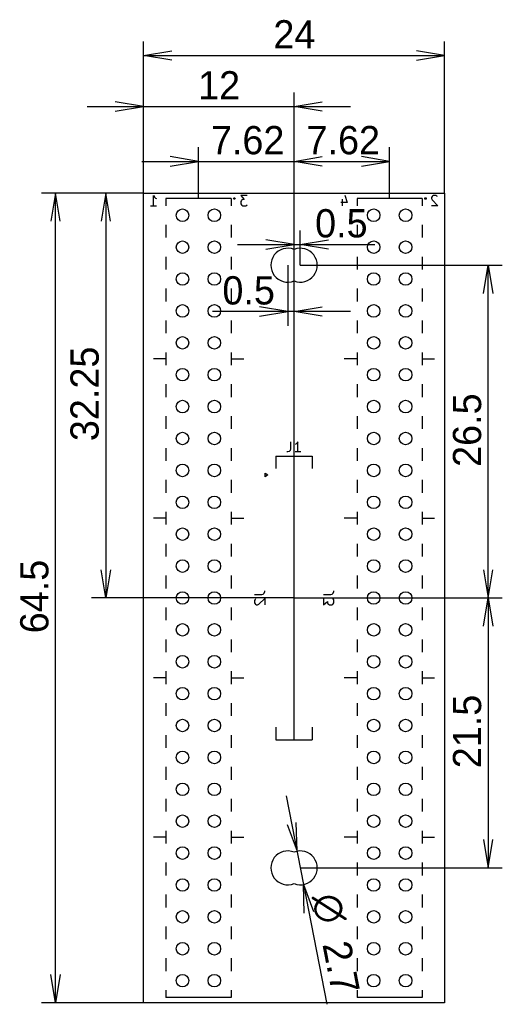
# Model space of a CAD drawing. Header units: millimetres. Extents: x 28.1 to 66.6, y -132.4 to -53.9.
import ezdxf
from ezdxf.enums import TextEntityAlignment as Align
from ezdxf.lldxf.tags import DXFTag

# ---------------------------------------------------------------- set-up
doc = ezdxf.new("R2010")
doc.units = ezdxf.units.MM
doc.layers.add('BLACK', color=7, linetype='Continuous')
doc.layers.add('Default', color=7, linetype='Continuous')
doc.styles.add('SEACAD_Solid_Edge_ANSI', font='seans.ttf')
doc.styles.add('SEACAD_Solid_Edge_ANSI1_Symbols', font='semeca1.ttf')
tags = doc.linetypes.add('PHANTOM2', pattern=[31.75, 15.875, -3.175, 3.175, -3.175, 3.175, -3.175]).pattern_tags.tags
tags[14:15] = [DXFTag(74, 4), DXFTag(75, 0), DXFTag(340, '0'), DXFTag(46, 0.0), DXFTag(50, 0.0), DXFTag(44, 0.0), DXFTag(45, 0.0)]
tags[12:13] = [DXFTag(74, 4), DXFTag(75, 0), DXFTag(340, '0'), DXFTag(46, 0.0), DXFTag(50, 0.0), DXFTag(44, 0.0), DXFTag(45, 0.0)]
tags[10:11] = [DXFTag(74, 4), DXFTag(75, 0), DXFTag(340, '0'), DXFTag(46, 0.0), DXFTag(50, 0.0), DXFTag(44, 0.0), DXFTag(45, 0.0)]
tags[8:9] = [DXFTag(74, 4), DXFTag(75, 0), DXFTag(340, '0'), DXFTag(46, 0.0), DXFTag(50, 0.0), DXFTag(44, 0.0), DXFTag(45, 0.0)]
tags[6:7] = [DXFTag(74, 4), DXFTag(75, 0), DXFTag(340, '0'), DXFTag(46, 0.0), DXFTag(50, 0.0), DXFTag(44, 0.0), DXFTag(45, 0.0)]
tags[4:5] = [DXFTag(74, 4), DXFTag(75, 0), DXFTag(340, '0'), DXFTag(46, 0.0), DXFTag(50, 0.0), DXFTag(44, 0.0), DXFTag(45, 0.0)]
doc.dimstyles.new('JIS_(mm)', dxfattribs={"dimtxt": 2.25, "dimasz": 2.25, "dimexe": 1.125, "dimexo": 0, "dimgap": 0.5625, "dimtad": 1, "dimdsep": 46, "dimtxsty": 'SEACAD_Solid_Edge_ANSI', "dimblk1": '_SE_OPEN', "dimblk2": '_SE_OPEN', "dimsah": 1, "dimcen": 1.125, "dimadec": 0, "dimazin": 0, "dimtfac": 0.5, "dimtmove": 0, "dimatfit": 3, "dimfxl": 1, "dimarcsym": 0})

# ---------------------------------------------------------------- blocks, each defined once
blk = doc.blocks.new('DMBLK1')
at = {"layer": 'Default', "color": 7, "linetype": 'Continuous'}
for p, q in [((38, -67.75), (38, -55.672)), ((62, -67.75), (62, -55.672)), ((38, -56.797), (62, -56.797))]:
    blk.add_line(p, q, dxfattribs=at)
for points in [[(40.25, -57.172), (38, -56.797), (40.25, -56.422)], [(59.75, -57.172), (62, -56.797), (59.75, -56.422)]]:
    blk.add_lwpolyline(points, dxfattribs=at)
at = {"layer": 'Default', "color": 7, "linetype": 'Continuous', "style": 'SEACAD_Solid_Edge_ANSI'}
blk.add_text('24', height=2.25, dxfattribs=at).set_placement((48.354, -53.985), align=Align.TOP_LEFT)
blk = doc.blocks.new('_SE_OPEN')
at = {"color": 0}
for p, q in [((-1, 0.1665), (0, 0)), ((0, 0), (-1, -0.1665)), ((0, 0), (-1, 0))]:
    blk.add_line(p, q, dxfattribs=at)
blk = doc.blocks.new('DMBLK2')
at = {"layer": 'Default', "color": 7, "linetype": 'Continuous'}
for p, q in [((38, -67.75), (29.861, -67.75)), ((30.986, -132.25), (30.986, -67.75)), ((38, -132.25), (29.861, -132.25))]:
    blk.add_line(p, q, dxfattribs=at)
for points in [[(31.361, -70), (30.986, -67.75), (30.611, -70)], [(31.361, -130), (30.986, -132.25), (30.611, -130)]]:
    blk.add_lwpolyline(points, dxfattribs=at)
at = {"layer": 'Default', "color": 7, "linetype": 'Continuous', "style": 'SEACAD_Solid_Edge_ANSI'}
blk.add_text('64.5', height=2.25, rotation=90, dxfattribs=at).set_placement((28.174, -102.813), align=Align.TOP_LEFT)
blk = doc.blocks.new('DMBLK3')
at = {"layer": 'Default', "color": 7, "linetype": 'Continuous'}
for p, q in [((38, -67.75), (38, -59.733)), ((50, -100), (50, -59.733)), ((33.5, -60.858), (54.5, -60.858))]:
    blk.add_line(p, q, dxfattribs=at)
for points in [[(35.75, -61.233), (38, -60.858), (35.75, -60.483)], [(52.25, -61.233), (50, -60.858), (52.25, -60.483)]]:
    blk.add_lwpolyline(points, dxfattribs=at)
at = {"layer": 'Default', "color": 7, "linetype": 'Continuous', "style": 'SEACAD_Solid_Edge_ANSI'}
blk.add_text('12', height=2.25, dxfattribs=at).set_placement((42.354, -58.045), align=Align.TOP_LEFT)
blk = doc.blocks.new('DMBLK4')
at = {"layer": 'Default', "color": 7, "linetype": 'Continuous'}
for p, q in [((42.38, -68.19), (42.38, -64.101)), ((50, -100), (50, -64.101)), ((37.88, -65.226), (54.5, -65.226))]:
    blk.add_line(p, q, dxfattribs=at)
for points in [[(40.13, -65.601), (42.38, -65.226), (40.13, -64.851)], [(52.25, -65.601), (50, -65.226), (52.25, -64.851)]]:
    blk.add_lwpolyline(points, dxfattribs=at)
at = {"layer": 'Default', "color": 7, "linetype": 'Continuous', "style": 'SEACAD_Solid_Edge_ANSI'}
blk.add_text('7.62', height=2.25, dxfattribs=at).set_placement((43.377, -62.413), align=Align.TOP_LEFT)
blk = doc.blocks.new('DMBLK5')
at = {"layer": 'Default', "color": 7, "linetype": 'Continuous'}
for p, q in [((38, -67.75), (33.869, -67.75)), ((34.994, -67.75), (34.994, -100)), ((50, -100), (33.869, -100))]:
    blk.add_line(p, q, dxfattribs=at)
for points in [[(35.369, -70), (34.994, -67.75), (34.619, -70)], [(35.369, -97.75), (34.994, -100), (34.619, -97.75)]]:
    blk.add_lwpolyline(points, dxfattribs=at)
at = {"layer": 'Default', "color": 7, "linetype": 'Continuous', "style": 'SEACAD_Solid_Edge_ANSI'}
blk.add_text('32.25', height=2.25, rotation=90, dxfattribs=at).set_placement((32.181, -87.511), align=Align.TOP_LEFT)
blk = doc.blocks.new('DMBLK6')
at = {"layer": 'Default', "color": 7, "linetype": 'Continuous'}
for p, q in [((50, -100), (66.601, -100)), ((65.476, -100), (65.476, -121.5)), ((50.5, -121.5), (66.601, -121.5))]:
    blk.add_line(p, q, dxfattribs=at)
for points in [[(65.101, -102.25), (65.476, -100), (65.851, -102.25)], [(65.101, -119.25), (65.476, -121.5), (65.851, -119.25)]]:
    blk.add_lwpolyline(points, dxfattribs=at)
at = {"layer": 'Default', "color": 7, "linetype": 'Continuous', "style": 'SEACAD_Solid_Edge_ANSI'}
blk.add_text('21.5', height=2.25, rotation=90, dxfattribs=at).set_placement((62.663, -113.563), align=Align.TOP_LEFT)
blk = doc.blocks.new('DMBLK7')
at = {"layer": 'Default', "color": 7, "linetype": 'Continuous'}
for p, q in [((50.5, -73.5), (66.601, -73.5)), ((65.476, -100), (65.476, -73.5)), ((50, -100), (66.601, -100))]:
    blk.add_line(p, q, dxfattribs=at)
for points in [[(65.101, -75.75), (65.476, -73.5), (65.851, -75.75)], [(65.101, -97.75), (65.476, -100), (65.851, -97.75)]]:
    blk.add_lwpolyline(points, dxfattribs=at)
at = {"layer": 'Default', "color": 7, "linetype": 'Continuous', "style": 'SEACAD_Solid_Edge_ANSI'}
blk.add_text('26.5', height=2.25, rotation=90, dxfattribs=at).set_placement((62.663, -89.563), align=Align.TOP_LEFT)
blk = doc.blocks.new('DMBLK8')
at = {"layer": 'Default', "color": 7, "linetype": 'Continuous'}
for p, q in [((49.5, -73.5), (49.5, -78.314)), ((50, -100), (50, -76.064)), ((54.5, -77.189), (43.505, -77.189))]:
    blk.add_line(p, q, dxfattribs=at)
for points in [[(47.25, -77.564), (49.5, -77.189), (47.25, -76.814)], [(52.25, -77.564), (50, -77.189), (52.25, -76.814)]]:
    blk.add_lwpolyline(points, dxfattribs=at)
at = {"layer": 'Default', "color": 7, "linetype": 'Continuous', "style": 'SEACAD_Solid_Edge_ANSI'}
blk.add_text('0.5', height=2.25, dxfattribs=at).set_placement((44.293, -74.376), align=Align.TOP_LEFT)
blk = doc.blocks.new('DMBLK9')
at = {"layer": 'Default', "color": 7, "linetype": 'Continuous'}
for p, q in [((50, -97.5), (50, -70.722)), ((50.5, -73.5), (50.5, -70.722)), ((45.5, -71.847), (56.447, -71.847))]:
    blk.add_line(p, q, dxfattribs=at)
for points in [[(47.75, -72.222), (50, -71.847), (47.75, -71.472)], [(52.75, -72.222), (50.5, -71.847), (52.75, -71.472)]]:
    blk.add_lwpolyline(points, dxfattribs=at)
at = {"layer": 'Default', "color": 7, "linetype": 'Continuous', "style": 'SEACAD_Solid_Edge_ANSI'}
blk.add_text('0.5', height=2.25, dxfattribs=at).set_placement((51.68, -69.034), align=Align.TOP_LEFT)
blk = doc.blocks.new('DMBLK10')
at = {"layer": 'Default', "color": 7, "linetype": 'Continuous'}
for p, q in [((49.383, -115.758), (50.758, -122.825)), ((50.758, -122.825), (52.614, -132.363))]:
    blk.add_line(p, q, dxfattribs=at)
for points in [[(49.444, -118.038), (50.242, -120.175), (50.181, -117.895)], [(50.819, -125.105), (50.758, -122.825), (51.556, -124.962)]]:
    blk.add_lwpolyline(points, dxfattribs=at)
for s, style, p in [('O', 'SEACAD_Solid_Edge_ANSI1_Symbols', (53.728, -123.363)), ('2.7', 'SEACAD_Solid_Edge_ANSI', (54.464, -127.148))]:
    blk.add_text(s, height=2.25, rotation=281.01001, dxfattribs=dict(at, style=style)).set_placement(p, align=Align.TOP_LEFT)
blk = doc.blocks.new('DMBLK11')
at = {"layer": 'Default', "color": 7, "linetype": 'Continuous'}
for p, q in [((50, -100), (50, -64.101)), ((57.62, -68.19), (57.62, -64.101)), ((50, -65.226), (57.62, -65.226))]:
    blk.add_line(p, q, dxfattribs=at)
for points in [[(52.25, -65.601), (50, -65.226), (52.25, -64.851)], [(55.37, -65.601), (57.62, -65.226), (55.37, -64.851)]]:
    blk.add_lwpolyline(points, dxfattribs=at)
at = {"layer": 'Default', "color": 7, "linetype": 'Continuous', "style": 'SEACAD_Solid_Edge_ANSI'}
blk.add_text('7.62', height=2.25, dxfattribs=at).set_placement((50.997, -62.413), align=Align.TOP_LEFT)
blk = doc.blocks.new('SE1')
at = {"layer": 'Default', "color": 7, "linetype": 'Continuous'}
for centre in [(41.11, -69.52), (43.65, -69.52), (41.11, -72.06), (43.65, -72.06), (41.11, -74.6), (43.65, -74.6), (41.11, -77.14), (43.65, -77.14), (41.11, -79.68), (43.65, -79.68), (41.11, -82.22), (43.65, -82.22), (41.11, -84.76), (43.65, -84.76), (41.11, -87.3), (43.65, -87.3), (41.11, -89.84), (43.65, -89.84), (41.11, -92.38), (43.65, -92.38), (41.11, -94.92), (43.65, -94.92), (41.11, -97.46), (43.65, -97.46), (41.11, -100), (43.65, -100), (41.11, -102.54), (43.65, -102.54), (41.11, -105.08), (43.65, -105.08), (41.11, -107.62), (43.65, -107.62), (41.11, -110.16), (43.65, -110.16), (41.11, -112.7), (43.65, -112.7), (41.11, -115.24), (43.65, -115.24), (41.11, -117.78), (43.65, -117.78), (41.11, -120.32), (43.65, -120.32), (41.11, -122.86), (43.65, -122.86), (41.11, -125.4), (43.65, -125.4), (41.11, -127.94), (43.65, -127.94), (41.11, -130.48), (43.65, -130.48)]:
    blk.add_circle(centre, 0.5, dxfattribs=at)
blk = doc.blocks.new('SE')
at = {"layer": 'Default'}
blk.add_blockref('SE1', (0, 0), dxfattribs=at)
blk = doc.blocks.new('SE3')
at = {"layer": 'Default', "color": 7, "linetype": 'Continuous'}
for centre in [(56.35, -69.52), (58.89, -69.52), (56.35, -72.06), (58.89, -72.06), (56.35, -74.6), (58.89, -74.6), (56.35, -77.14), (58.89, -77.14), (56.35, -79.68), (58.89, -79.68), (56.35, -82.22), (58.89, -82.22), (56.35, -84.76), (58.89, -84.76), (56.35, -87.3), (58.89, -87.3), (56.35, -89.84), (58.89, -89.84), (56.35, -92.38), (58.89, -92.38), (56.35, -94.92), (58.89, -94.92), (56.35, -97.46), (58.89, -97.46), (56.35, -100), (58.89, -100), (56.35, -102.54), (58.89, -102.54), (56.35, -105.08), (58.89, -105.08), (56.35, -107.62), (58.89, -107.62), (56.35, -110.16), (58.89, -110.16), (56.35, -112.7), (58.89, -112.7), (56.35, -115.24), (58.89, -115.24), (56.35, -117.78), (58.89, -117.78), (56.35, -120.32), (58.89, -120.32), (56.35, -122.86), (58.89, -122.86), (56.35, -125.4), (58.89, -125.4), (56.35, -127.94), (58.89, -127.94), (56.35, -130.48), (58.89, -130.48)]:
    blk.add_circle(centre, 0.5, dxfattribs=at)
blk = doc.blocks.new('SE2')
at = {"layer": 'Default'}
blk.add_blockref('SE3', (0, 0), dxfattribs=at)

msp = doc.modelspace()

# ---------------------------------------------------------------- linework, layer by layer
at = {"layer": 'BLACK', "color": 7, "linetype": 'Continuous'}
for p, q in [((38, -132.25), (38, -67.75)), ((38, -67.75), (62, -67.75)), ((38.8, -68.7677), (38.8, -67.9549)), ((38.8, -67.9549), (38.8774, -68.071)), ((38.8774, -68.071), (38.9548, -68.1484)), ((38.9548, -68.1484), (39.0322, -68.1871)), ((44.98, -68.19), (39.78, -68.19)), ((39.78, -68.19), (39.78, -68.76)), ((44.98, -68.19), (44.98, -68.76)), ((46.2709, -67.9549), (45.7678, -67.9549)), ((45.7678, -67.9549), (46.0387, -68.2645)), ((54.0387, -67.9162), (54.2322, -68.4968)), ((60.22, -68.19), (55.02, -68.19)), ((55.02, -68.19), (55.02, -68.76)), ((60.22, -68.19), (60.22, -68.76)), ((61.0065, -68.0323), (60.9678, -68.1097)), ((60.9678, -68.1097), (60.9678, -68.1871)), ((60.9678, -68.1871), (61.0065, -68.3032)), ((61.0452, -67.9936), (61.0065, -68.0323)), ((61.1226, -67.9549), (61.0452, -67.9936)), ((61.3161, -67.9549), (61.1226, -67.9549)), ((61.3935, -67.9936), (61.3161, -67.9549)), ((61.4322, -68.0323), (61.3935, -67.9936)), ((62, -67.75), (62, -132.25)), ((38.5678, -68.7677), (39.0322, -68.7677)), ((45.8065, -68.3419), (45.7678, -68.4194)), ((45.7678, -68.4194), (45.7678, -68.6129)), ((45.7678, -68.6129), (45.8065, -68.6903)), ((45.8452, -68.3032), (45.8065, -68.3419)), ((45.8065, -68.6903), (45.8452, -68.729)), ((45.9226, -68.2645), (45.8452, -68.3032)), ((45.8452, -68.729), (45.9226, -68.7677)), ((46.0387, -68.2645), (45.9226, -68.2645)), ((45.9226, -68.7677), (46.1548, -68.7677)), ((46.1548, -68.7677), (46.2322, -68.729)), ((46.2322, -68.729), (46.2709, -68.6903)), ((54.2322, -68.4968), (53.7291, -68.4968)), ((53.8452, -68.2258), (53.8452, -68.7677)), ((61.4709, -68.7677), (60.9678, -68.7677)), ((61.0065, -68.3032), (61.4709, -68.7677)), ((39.78, -70.28), (39.78, -71.3)), ((44.98, -70.28), (44.98, -71.3)), ((55.02, -70.28), (55.02, -71.3)), ((60.22, -70.28), (60.22, -71.3)), ((39.78, -72.82), (39.78, -73.84)), ((44.98, -72.82), (44.98, -73.84)), ((55.02, -72.82), (55.02, -73.84)), ((60.22, -72.82), (60.22, -73.84)), ((39.78, -75.36), (39.78, -76.38)), ((44.98, -75.36), (44.98, -76.38)), ((55.02, -75.36), (55.02, -76.38)), ((60.22, -75.36), (60.22, -76.38)), ((39.78, -77.9), (39.78, -78.92)), ((44.98, -77.9), (44.98, -78.92)), ((55.02, -77.9), (55.02, -78.92)), ((60.22, -77.9), (60.22, -78.92)), ((39.78, -80.44), (39.78, -81.46)), ((44.98, -80.44), (44.98, -81.46)), ((55.02, -80.44), (55.02, -81.46)), ((60.22, -80.44), (60.22, -81.46)), ((39.8, -80.95), (38.8, -80.95)), ((45, -80.95), (46, -80.95)), ((55, -80.95), (54, -80.95)), ((60.2, -80.95), (61.2, -80.95)), ((39.78, -82.98), (39.78, -84)), ((44.98, -82.98), (44.98, -84)), ((55.02, -82.98), (55.02, -84)), ((60.22, -82.98), (60.22, -84)), ((39.78, -85.52), (39.78, -86.54)), ((44.98, -85.52), (44.98, -86.54)), ((55.02, -85.52), (55.02, -86.54)), ((60.22, -85.52), (60.22, -86.54)), ((49.7291, -87.5549), (49.7291, -88.1355)), ((50.1548, -87.7484), (50.0774, -87.7871)), ((50.2322, -87.671), (50.1548, -87.7484)), ((50.3096, -87.5549), (50.2322, -87.671)), ((50.3096, -88.3677), (50.3096, -87.5549)), ((39.78, -88.06), (39.78, -89.08)), ((44.98, -88.06), (44.98, -89.08)), ((49.4968, -88.3677), (49.4194, -88.3677)), ((49.613, -88.329), (49.4968, -88.3677)), ((49.6904, -88.2516), (49.613, -88.329)), ((49.7291, -88.1355), (49.6904, -88.2516)), ((50.5419, -88.3677), (50.0774, -88.3677)), ((55.02, -88.06), (55.02, -89.08)), ((60.22, -88.06), (60.22, -89.08)), ((48.56, -88.7), (48.56, -89.7)), ((48.56, -88.7), (51.44, -88.7)), ((51.44, -88.7), (51.44, -89.7)), ((47.7029, -90.35), (47.7029, -90.05)), ((47.7029, -90.05), (47.915, -90.2)), ((39.78, -90.6), (39.78, -91.62)), ((44.98, -90.6), (44.98, -91.62)), ((47.915, -90.2), (47.7029, -90.35)), ((55.02, -90.6), (55.02, -91.62)), ((60.22, -90.6), (60.22, -91.62)), ((39.78, -93.14), (39.78, -94.16)), ((44.98, -93.14), (44.98, -94.16)), ((55.02, -93.14), (55.02, -94.16)), ((60.22, -93.14), (60.22, -94.16)), ((39.8, -93.65), (38.8, -93.65)), ((45, -93.65), (46, -93.65)), ((55, -93.65), (54, -93.65)), ((60.2, -93.65), (61.2, -93.65)), ((39.78, -95.68), (39.78, -96.7)), ((44.98, -95.68), (44.98, -96.7)), ((55.02, -95.68), (55.02, -96.7)), ((60.22, -95.68), (60.22, -96.7)), ((39.78, -98.22), (39.78, -99.24)), ((44.98, -98.22), (44.98, -99.24)), ((55.02, -98.22), (55.02, -99.24)), ((60.22, -98.22), (60.22, -99.24)), ((47.629, -99.613), (47.6677, -99.4968)), ((47.6677, -99.4968), (47.6677, -99.4194)), ((53.129, -99.613), (53.1677, -99.4968)), ((53.1677, -99.4968), (53.1677, -99.4194)), ((46.8549, -99.7291), (47.4355, -99.7291)), ((46.8936, -100.116), (46.8549, -100.194)), ((46.8549, -100.194), (46.8549, -100.387)), ((46.9323, -100.077), (46.8936, -100.116)), ((47.2032, -100.503), (47.6677, -100.039)), ((47.4355, -99.7291), (47.5516, -99.6904)), ((47.5516, -99.6904), (47.629, -99.613)), ((47.6677, -100.039), (47.6677, -100.542)), ((52.3549, -99.7291), (52.9355, -99.7291)), ((52.3549, -100.039), (52.3549, -100.542)), ((52.3549, -100.542), (52.6645, -100.271)), ((52.6645, -100.271), (52.6645, -100.387)), ((52.9355, -99.7291), (53.0516, -99.6904)), ((53.0516, -99.6904), (53.129, -99.613)), ((53.129, -100.077), (53.0903, -100.039)), ((53.1677, -100.155), (53.129, -100.077)), ((53.1677, -100.387), (53.1677, -100.155)), ((39.78, -100.76), (39.78, -101.78)), ((44.98, -100.76), (44.98, -101.78)), ((46.8549, -100.387), (46.8936, -100.464)), ((46.8936, -100.464), (46.9323, -100.503)), ((46.9323, -100.503), (47.0097, -100.542)), ((47.0097, -100.542), (47.0871, -100.542)), ((47.0871, -100.542), (47.2032, -100.503)), ((52.6645, -100.387), (52.7032, -100.464)), ((52.7032, -100.464), (52.7419, -100.503)), ((52.7419, -100.503), (52.8194, -100.542)), ((52.8194, -100.542), (53.0129, -100.542)), ((53.0129, -100.542), (53.0903, -100.503)), ((53.0903, -100.503), (53.129, -100.464)), ((53.129, -100.464), (53.1677, -100.387)), ((55.02, -100.76), (55.02, -101.78)), ((60.22, -100.76), (60.22, -101.78)), ((39.78, -103.3), (39.78, -104.32)), ((44.98, -103.3), (44.98, -104.32)), ((55.02, -103.3), (55.02, -104.32)), ((60.22, -103.3), (60.22, -104.32)), ((39.78, -105.84), (39.78, -106.86)), ((44.98, -105.84), (44.98, -106.86)), ((55.02, -105.84), (55.02, -106.86)), ((60.22, -105.84), (60.22, -106.86)), ((39.8, -106.35), (38.8, -106.35)), ((45, -106.35), (46, -106.35)), ((55, -106.35), (54, -106.35)), ((60.2, -106.35), (61.2, -106.35)), ((39.78, -108.38), (39.78, -109.4)), ((44.98, -108.38), (44.98, -109.4)), ((55.02, -108.38), (55.02, -109.4)), ((60.22, -108.38), (60.22, -109.4)), ((48.56, -110.3), (48.56, -111.3)), ((51.44, -110.3), (51.44, -111.3)), ((39.78, -110.92), (39.78, -111.94)), ((44.98, -110.92), (44.98, -111.94)), ((48.56, -111.3), (51.44, -111.3)), ((55.02, -110.92), (55.02, -111.94)), ((60.22, -110.92), (60.22, -111.94)), ((39.78, -113.46), (39.78, -114.48)), ((44.98, -113.46), (44.98, -114.48)), ((55.02, -113.46), (55.02, -114.48)), ((60.22, -113.46), (60.22, -114.48)), ((39.78, -116), (39.78, -117.02)), ((44.98, -116), (44.98, -117.02)), ((55.02, -116), (55.02, -117.02)), ((60.22, -116), (60.22, -117.02)), ((39.8, -119.05), (38.8, -119.05)), ((39.78, -118.54), (39.78, -119.56)), ((44.98, -118.54), (44.98, -119.56)), ((45, -119.05), (46, -119.05)), ((55, -119.05), (54, -119.05)), ((55.02, -118.54), (55.02, -119.56)), ((60.2, -119.05), (61.2, -119.05)), ((60.22, -118.54), (60.22, -119.56)), ((39.78, -121.08), (39.78, -122.1)), ((44.98, -121.08), (44.98, -122.1)), ((55.02, -121.08), (55.02, -122.1)), ((60.22, -121.08), (60.22, -122.1)), ((39.78, -123.62), (39.78, -124.64)), ((44.98, -123.62), (44.98, -124.64)), ((55.02, -123.62), (55.02, -124.64)), ((60.22, -123.62), (60.22, -124.64)), ((39.78, -126.16), (39.78, -127.18)), ((44.98, -126.16), (44.98, -127.18)), ((55.02, -126.16), (55.02, -127.18)), ((60.22, -126.16), (60.22, -127.18)), ((39.78, -128.7), (39.78, -129.72)), ((44.98, -128.7), (44.98, -129.72)), ((55.02, -128.7), (55.02, -129.72)), ((60.22, -128.7), (60.22, -129.72)), ((39.78, -131.24), (39.78, -131.81)), ((44.98, -131.24), (44.98, -131.81)), ((55.02, -131.24), (55.02, -131.81)), ((60.22, -131.24), (60.22, -131.81)), ((62, -132.25), (38, -132.25)), ((44.98, -131.81), (39.78, -131.81)), ((60.22, -131.81), (55.02, -131.81))]:
    msp.add_line(p, q, dxfattribs=at)
for centre in [(45.2375, -68.1865), (60.4775, -68.1865)]:
    msp.add_circle(centre, 0.0635, dxfattribs=at)
for centre, start, end in [((49.5, -73.5), 68.261539, 291.738461), ((50.5, -73.5), 248.261539, 111.738461), ((49.5, -121.5), 68.261539, 291.738461), ((50.5, -121.5), 248.261539, 111.738461)]:
    msp.add_arc(centre, 1.35, start, end, dxfattribs=at)
at = {"layer": 'Default', "color": 7, "linetype": 'PHANTOM2'}
for p, q in [((50, -111.3), (50, -88.7)), ((50, -100), (50, -97.5))]:
    msp.add_line(p, q, dxfattribs=at)

# ---------------------------------------------------------------- block references
for name in ['SE', 'SE2']:
    msp.add_blockref(name, (0, 0))

# ---------------------------------------------------------------- dimensions: what is measured, and where the dimension line sits
at = {"layer": 'Default', "color": 7, "linetype": 'Continuous'}
for base, p1, p2, angle, picture, middle, dimtype in [((38, -56.7971), (38, -67.75), (62, -67.75), 0, 'DMBLK1', (50, -56.7971), 161), ((30.9862, -132.25), (38, -132.25), (38, -67.75), 90, 'DMBLK2', (30.9862, -100), 161), ((34.9937, -100), (38, -67.75), (50, -100), 90, 'DMBLK5', (34.9937, -83.875), 160), ((65.4759, -73.5), (50, -100), (50.5, -73.5), 90, 'DMBLK7', (65.4759, -86.75), 160), ((65.4759, -121.5), (50, -100), (50.5, -121.5), 90, 'DMBLK6', (65.4759, -110.75), 160)]:
    dim = msp.add_linear_dim(base=base, p1=p1, p2=p2, angle=angle, text='\\A1;<>', dimstyle='JIS_(mm)', dxfattribs=at)
    dim.commit()
    dim.dimension.update_dxf_attribs({"geometry": picture, "text_midpoint": middle, "dimtype": dimtype})
for base, p1, p2, picture, middle in [((50, -60.858), (38, -67.75), (50, -100), 'DMBLK3', (44, -60.858)), ((50, -65.2258), (42.38, -68.19), (50, -100), 'DMBLK4', (46.19, -65.2258)), ((57.62, -65.2258), (50, -100), (57.62, -68.19), 'DMBLK11', (53.81, -65.2258)), ((50.5, -71.8468), (50, -100), (50.5, -73.5), 'DMBLK9', (50.8929, -71.8468)), ((49.5, -77.1887), (50, -100), (49.5, -73.5), 'DMBLK8', (49.0592, -77.1887))]:
    dim = msp.add_linear_dim(base=base, p1=p1, p2=p2, text='\\A1;<>', dimstyle='JIS_(mm)', dxfattribs=at)
    dim.commit()
    dim.dimension.update_dxf_attribs({"geometry": picture, "text_midpoint": middle, "dimtype": 160})
dim = msp.add_diameter_dim_2p(p1=(50.2422, -120.1748), p2=(50.7578, -122.8252), text='\\A1;<>', dimstyle='JIS_(mm)', override={"dimtmove": 1, "dimtolj": 1}, dxfattribs=at)
dim.commit()
dim.dimension.update_dxf_attribs({"geometry": 'DMBLK10', "text_midpoint": (50.8166, -123.1273), "dimtype": 163})

doc.saveas('drawing.dxf')
